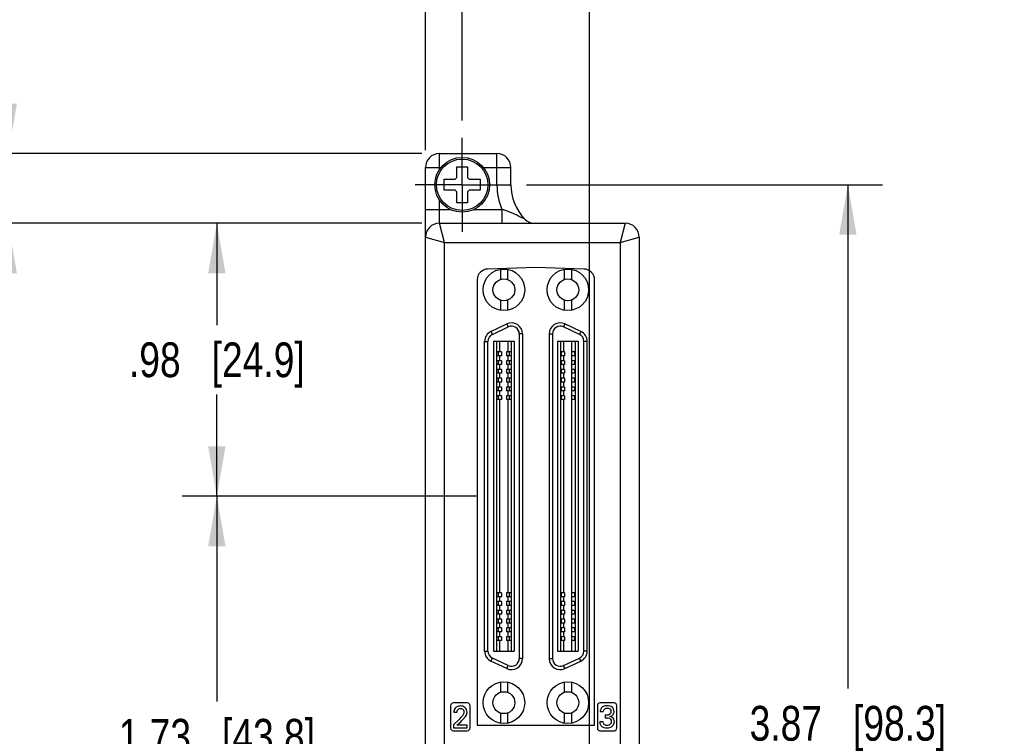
# Model space of a CAD drawing. Header units: inches. Extents: x 0 to 34, y 0 to 22.
# Tile 8 of 84: x 2.9 to 6.4, y 17 to 19.6. Entities that reach past the tile are written whole.
import ezdxf

# ---------------------------------------------------------------- set-up
doc = ezdxf.new("R2010")
doc.units = ezdxf.units.IN
doc.header["$LTSCALE"] = 1.87
doc.header["$MEASUREMENT"] = 0
doc.linetypes.add('CENTER', pattern=[0.6, 0.375, -0.075, 0.075, -0.075])
doc.layers.get('0').update_dxf_attribs({"linetype": 'CONTINUOUS'})
doc.layers.add('02___PRT_ALL_AXES', color=7, linetype='CONTINUOUS')
doc.layers.add('DIMENSIONS', color=7, linetype='CONTINUOUS')
doc.styles.get("Standard").update_dxf_attribs({"font": 'txt', "width": 0.8})
doc.dimstyles.new('DIMSTYLE_2', dxfattribs={"dimtxt": 0.125, "dimasz": 0.18, "dimexe": 0.125, "dimexo": 0.0625, "dimgap": 0.0625, "dimtad": 0, "dimtih": 1, "dimtoh": 1, "dimzin": 4, "dimdsep": 46, "dimtxsty": 'STANDARD', "dimblk": '_FILLED', "dimblk1": '_FILLED', "dimblk2": '_FILLED', "dimcen": 0.09, "dimadec": 0, "dimazin": 0, "dimtp": 0.001, "dimtm": 0.001, "dimtfac": 1, "dimtofl": 0, "dimtmove": 0, "dimatfit": 3, "dimldrblk": '_FILLED', "dimfxl": 1, "dimtolj": 1, "dimtzin": 4, "dimarcsym": 0})

# ---------------------------------------------------------------- blocks, each defined once
blk = doc.blocks.new('_FILLED')
at = {"color": 0, "linetype": 'BYBLOCK'}
blk.add_solid([(0, 0), (-1, 0.174), (-1, -0.174)], dxfattribs=at)
blk = doc.blocks.new('*D18')
at = {"layer": 'DIMENSIONS', "color": 2, "linetype": 'CONTINUOUS'}
for p, q in [((4.722, 18.9785), (6.0019, 18.9785)), ((5.8769, 18.9785), (5.8769, 17.1675)), ((5.8769, 15.1065), (5.8769, 16.9175)), ((5.18, 15.1065), (6.0019, 15.1065))]:
    blk.add_line(p, q, dxfattribs=at)
at = {"layer": 'DIMENSIONS', "color": 2, "linetype": 'CONTINUOUS', "xscale": 0.18, "yscale": 0.18, "zscale": 0.18}
for p, rotation in [((5.8769, 18.9785), 90), ((5.8769, 15.1065), 270)]:
    blk.add_blockref('_FILLED', p, dxfattribs=dict(at, rotation=rotation))
at = {"layer": 'DIMENSIONS', "color": 2, "linetype": 'CONTINUOUS', "insert": (5.8769, 17.105), "char_height": 0.125, "width": 1.125, "attachment_point": 2, "line_spacing_factor": 0.9}
blk.add_mtext('3.87{\\Ftxt.shx;\\W1.000000;\\H0.125000; }[98.3]', dxfattribs=at)
blk = doc.blocks.new('*D19')
at = {"layer": 'DIMENSIONS', "color": 2, "linetype": 'CONTINUOUS'}
for p, q in [((4.3585, 19.103), (4.3585, 19.9655)), ((4.4905, 19.21), (4.4905, 19.9655)), ((4.3585, 19.8405), (3.9617, 19.8405)), ((4.4905, 19.8405), (4.8505, 19.8405))]:
    blk.add_line(p, q, dxfattribs=at)
at = {"layer": 'DIMENSIONS', "color": 2, "linetype": 'CONTINUOUS', "xscale": 0.18, "yscale": 0.18, "zscale": 0.18}
blk.add_blockref('_FILLED', (4.3585, 19.8405), dxfattribs=at)
at = {"layer": 'DIMENSIONS', "color": 2, "linetype": 'CONTINUOUS', "xscale": 0.18, "yscale": 0.18, "zscale": 0.18, "rotation": 180}
blk.add_blockref('_FILLED', (4.4905, 19.8405), dxfattribs=at)
at = {"layer": 'DIMENSIONS', "color": 2, "linetype": 'CONTINUOUS', "insert": (3.8992, 19.903), "char_height": 0.125, "width": 0.925, "attachment_point": 3, "line_spacing_factor": 0.9}
blk.add_mtext('.13{\\Ftxt.shx;\\W1.000000;\\H0.125000; }[3.4]', dxfattribs=at)
blk = doc.blocks.new('*D20')
at = {"layer": 'DIMENSIONS', "color": 2, "linetype": 'CONTINUOUS'}
for p, q in [((4.4905, 19.21), (4.4905, 20.7155)), ((4.9485, 15.338), (4.9485, 20.7155)), ((4.4905, 20.5905), (4.1305, 20.5905)), ((4.9485, 20.5905), (5.3165, 20.5905))]:
    blk.add_line(p, q, dxfattribs=at)
at = {"layer": 'DIMENSIONS', "color": 2, "linetype": 'CONTINUOUS', "xscale": 0.18, "yscale": 0.18, "zscale": 0.18}
blk.add_blockref('_FILLED', (4.4905, 20.5905), dxfattribs=at)
at = {"layer": 'DIMENSIONS', "color": 2, "linetype": 'CONTINUOUS', "xscale": 0.18, "yscale": 0.18, "zscale": 0.18, "rotation": 180}
blk.add_blockref('_FILLED', (4.9485, 20.5905), dxfattribs=at)
at = {"layer": 'DIMENSIONS', "color": 2, "linetype": 'CONTINUOUS', "insert": (5.379, 20.653), "char_height": 0.125, "width": 1.025, "attachment_point": 1, "line_spacing_factor": 0.9}
blk.add_mtext('.46{\\Ftxt.shx;\\W1.000000;\\H0.125000; }[11.6]', dxfattribs=at)
blk = doc.blocks.new('*D22')
at = {"layer": 'DIMENSIONS', "color": 2, "linetype": 'CONTINUOUS'}
for p, q in [((4.5406, 17.8587), (3.4835, 17.8587)), ((3.6085, 17.8587), (3.6085, 17.1207)), ((3.6085, 16.1327), (3.6085, 16.8707)), ((4.5406, 16.1327), (3.4835, 16.1327))]:
    blk.add_line(p, q, dxfattribs=at)
at = {"layer": 'DIMENSIONS', "color": 2, "linetype": 'CONTINUOUS', "xscale": 0.18, "yscale": 0.18, "zscale": 0.18}
for p, rotation in [((3.6085, 17.8587), 90), ((3.6085, 16.1327), 270)]:
    blk.add_blockref('_FILLED', p, dxfattribs=dict(at, rotation=rotation))
at = {"layer": 'DIMENSIONS', "color": 2, "linetype": 'CONTINUOUS', "insert": (3.6085, 17.0582), "char_height": 0.125, "width": 1.125, "attachment_point": 2, "line_spacing_factor": 0.9}
blk.add_mtext('1.73{\\Ftxt.shx;\\W1.000000;\\H0.125000; }[43.8]', dxfattribs=at)
blk = doc.blocks.new('*D23')
at = {"layer": 'DIMENSIONS', "color": 2, "linetype": 'CONTINUOUS'}
for p, q in [((4.346, 18.84), (3.4835, 18.84)), ((3.6085, 18.84), (3.6085, 18.4743)), ((3.6085, 17.8587), (3.6085, 18.2243)), ((4.5406, 17.8587), (3.4835, 17.8587))]:
    blk.add_line(p, q, dxfattribs=at)
at = {"layer": 'DIMENSIONS', "color": 2, "linetype": 'CONTINUOUS', "xscale": 0.18, "yscale": 0.18, "zscale": 0.18}
for p, rotation in [((3.6085, 18.84), 90), ((3.6085, 17.8587), 270)]:
    blk.add_blockref('_FILLED', p, dxfattribs=dict(at, rotation=rotation))
at = {"layer": 'DIMENSIONS', "color": 2, "linetype": 'CONTINUOUS', "insert": (3.6085, 18.4118), "char_height": 0.125, "width": 1.025, "attachment_point": 2, "line_spacing_factor": 0.9}
blk.add_mtext('.98{\\Ftxt.shx;\\W1.000000;\\H0.125000; }[24.9]', dxfattribs=at)
blk = doc.blocks.new('*D24')
at = {"layer": 'DIMENSIONS', "color": 2, "linetype": 'CONTINUOUS'}
for p, q in [((2.8585, 19.4621), (2.741, 19.4621)), ((2.8585, 19.0905), (2.8585, 19.4621)), ((4.346, 19.0905), (2.7335, 19.0905)), ((4.346, 18.84), (2.7335, 18.84)), ((2.8585, 18.84), (2.8585, 18.48))]:
    blk.add_line(p, q, dxfattribs=at)
at = {"layer": 'DIMENSIONS', "color": 2, "linetype": 'CONTINUOUS', "xscale": 0.18, "yscale": 0.18, "zscale": 0.18}
for p, rotation in [((2.8585, 19.0905), 270), ((2.8585, 18.84), 90)]:
    blk.add_blockref('_FILLED', p, dxfattribs=dict(at, rotation=rotation))
at = {"layer": 'DIMENSIONS', "color": 2, "linetype": 'CONTINUOUS', "insert": (2.6785, 19.5246), "char_height": 0.125, "width": 0.925, "attachment_point": 3, "line_spacing_factor": 0.9}
blk.add_mtext('.25{\\Ftxt.shx;\\W1.000000;\\H0.125000; }[6.4]', dxfattribs=at)

msp = doc.modelspace()

# ---------------------------------------------------------------- linework, layer by layer
at = {"color": 7, "linetype": 'CONTINUOUS'}
for p, q in [((4.4085, 19.0325), (4.4085, 19.0905)), ((4.4085, 19.0905), (4.6154, 19.0905)), ((4.6154, 18.9785), (4.6154, 19.0905)), ((4.3585, 14.988), (4.3585, 19.0405)), ((4.3585, 19.0405), (4.4141, 19.0405)), ((4.471, 19.004), (4.471, 19.043)), ((4.471, 19.043), (4.51, 19.043)), ((4.51, 19.043), (4.51, 19.004)), ((4.5669, 19.0405), (4.6654, 19.0405)), ((4.6654, 18.9785), (4.6654, 19.0405)), ((4.426, 18.959), (4.426, 18.998)), ((4.426, 18.998), (4.465, 18.998)), ((4.465, 18.998), (4.471, 19.004)), ((4.51, 19.004), (4.516, 18.998)), ((4.516, 18.998), (4.555, 18.998)), ((4.555, 18.998), (4.555, 18.959)), ((4.6154, 18.9785), (4.6654, 18.9785)), ((4.465, 18.959), (4.426, 18.959)), ((4.471, 18.953), (4.465, 18.959)), ((4.471, 18.914), (4.471, 18.953)), ((4.516, 18.959), (4.51, 18.953)), ((4.51, 18.953), (4.51, 18.914)), ((4.555, 18.959), (4.516, 18.959)), ((4.4085, 18.84), (4.4085, 18.9246)), ((4.51, 18.914), (4.471, 18.914)), ((4.3585, 18.89), (4.4482, 18.89)), ((4.5328, 18.89), (4.6334, 18.89)), ((4.6334, 18.89), (4.6334, 18.84)), ((4.4085, 18.84), (5.0769, 18.84)), ((4.4274, 18.7711), (4.4085, 18.84)), ((5.0769, 18.84), (5.058, 18.7711)), ((4.3585, 18.79), (4.4274, 18.7711)), ((4.4274, 15.2205), (4.4274, 18.7711)), ((4.4274, 18.7711), (5.058, 18.7711)), ((5.058, 18.7711), (5.1269, 18.79)), ((5.058, 18.7711), (5.058, 15.2939)), ((5.1269, 18.79), (5.1269, 14.988)), ((4.7554, 18.6815), (4.5821, 18.6755)), ((4.6277, 18.6745), (4.6277, 18.6381)), ((4.6533, 18.6745), (4.6533, 18.6381)), ((4.9288, 18.6755), (4.7554, 18.6815)), ((4.8576, 18.6745), (4.8576, 18.6381)), ((4.8832, 18.6745), (4.8832, 18.6381)), ((4.5444, 18.6365), (4.5444, 17.0359)), ((4.9664, 17.0359), (4.9664, 18.6365)), ((4.6277, 18.5636), (4.6277, 18.5271)), ((4.6533, 18.5636), (4.6533, 18.5271)), ((4.8576, 18.5636), (4.8576, 18.5271)), ((4.8832, 18.5636), (4.8832, 18.5271)), ((4.594, 18.4512), (4.6514, 18.478)), ((4.6514, 18.478), (4.6564, 18.4673)), ((4.8595, 18.478), (4.8545, 18.4673)), ((4.917, 18.4512), (4.8595, 18.478)), ((4.594, 18.4512), (4.5989, 18.4405)), ((4.5989, 18.4405), (4.6564, 18.4673)), ((4.6956, 18.4424), (4.6956, 17.275)), ((4.7074, 18.4424), (4.6956, 18.4424)), ((4.7074, 18.4424), (4.7074, 17.275)), ((4.8035, 18.4424), (4.8035, 17.275)), ((4.8035, 18.4424), (4.8153, 18.4424)), ((4.8153, 18.4424), (4.8153, 17.275)), ((4.912, 18.4405), (4.8545, 18.4673)), ((4.917, 18.4512), (4.912, 18.4405)), ((4.5712, 17.3018), (4.5712, 18.4156)), ((4.5712, 18.4156), (4.583, 18.4156)), ((4.583, 17.3018), (4.583, 18.4156)), ((4.6031, 18.4158), (4.6031, 17.3016)), ((4.6031, 18.4158), (4.6779, 18.4158)), ((4.6139, 18.4158), (4.6139, 17.3016)), ((4.6258, 18.3774), (4.6258, 18.4158)), ((4.6553, 18.3774), (4.6553, 18.4158)), ((4.6671, 18.4158), (4.6671, 17.3016)), ((4.6779, 18.4158), (4.6779, 17.3016)), ((4.833, 18.4158), (4.833, 17.3016)), ((4.833, 18.4158), (4.9078, 18.4158)), ((4.8439, 18.4158), (4.8439, 17.3016)), ((4.8557, 18.3774), (4.8557, 18.4158)), ((4.8852, 18.3774), (4.8852, 18.4158)), ((4.897, 18.4158), (4.897, 17.3016)), ((4.9078, 18.4158), (4.9078, 17.3016)), ((4.9279, 17.3018), (4.9279, 18.4156)), ((4.9397, 18.4156), (4.9279, 18.4156)), ((4.9397, 17.3018), (4.9397, 18.4156)), ((4.6316, 18.3774), (4.6139, 18.3774)), ((4.6205, 18.3636), (4.6205, 18.3774)), ((4.6316, 18.3774), (4.6316, 18.3636)), ((4.6493, 18.3774), (4.6493, 18.3636)), ((4.6671, 18.3774), (4.6493, 18.3774)), ((4.6603, 18.3636), (4.6603, 18.3774)), ((4.8584, 18.3774), (4.8439, 18.3774)), ((4.8473, 18.3636), (4.8473, 18.3774)), ((4.8584, 18.3774), (4.8584, 18.3636)), ((4.884, 18.3774), (4.884, 18.3636)), ((4.897, 18.3774), (4.884, 18.3774)), ((4.8951, 18.3636), (4.8951, 18.3774)), ((4.6316, 18.3636), (4.6139, 18.3636)), ((4.6317, 18.3459), (4.6139, 18.3459)), ((4.6206, 18.3321), (4.6206, 18.3459)), ((4.6258, 18.3459), (4.6258, 18.3636)), ((4.6317, 18.3459), (4.6317, 18.3321)), ((4.6671, 18.3636), (4.6493, 18.3636)), ((4.6494, 18.3459), (4.6494, 18.3321)), ((4.6671, 18.3459), (4.6494, 18.3459)), ((4.6553, 18.3459), (4.6553, 18.3636)), ((4.6605, 18.3321), (4.6605, 18.3459)), ((4.8584, 18.3636), (4.8439, 18.3636)), ((4.8584, 18.3459), (4.8439, 18.3459)), ((4.8473, 18.3321), (4.8473, 18.3459)), ((4.8557, 18.3459), (4.8557, 18.3636)), ((4.8584, 18.3459), (4.8584, 18.3321)), ((4.897, 18.3636), (4.884, 18.3636)), ((4.884, 18.3459), (4.884, 18.3321)), ((4.897, 18.3459), (4.884, 18.3459)), ((4.8852, 18.3459), (4.8852, 18.3636)), ((4.8951, 18.3321), (4.8951, 18.3459)), ((4.6317, 18.3321), (4.6139, 18.3321)), ((4.6316, 18.3144), (4.6139, 18.3144)), ((4.6316, 18.3006), (4.6139, 18.3006)), ((4.6205, 18.3006), (4.6205, 18.3144)), ((4.6258, 18.3144), (4.6258, 18.3321)), ((4.6258, 18.2829), (4.6258, 18.3006)), ((4.6316, 18.3144), (4.6316, 18.3006)), ((4.6493, 18.3144), (4.6493, 18.3006)), ((4.6671, 18.3144), (4.6493, 18.3144)), ((4.6671, 18.3006), (4.6493, 18.3006)), ((4.6671, 18.3321), (4.6494, 18.3321)), ((4.6553, 18.3144), (4.6553, 18.3321)), ((4.6553, 18.2829), (4.6553, 18.3006)), ((4.6603, 18.3006), (4.6603, 18.3144)), ((4.8584, 18.3321), (4.8439, 18.3321)), ((4.8584, 18.3144), (4.8439, 18.3144)), ((4.8584, 18.3006), (4.8439, 18.3006)), ((4.8473, 18.3006), (4.8473, 18.3144)), ((4.8557, 18.3144), (4.8557, 18.3321)), ((4.8557, 18.2829), (4.8557, 18.3006)), ((4.8584, 18.3144), (4.8584, 18.3006)), ((4.897, 18.3321), (4.884, 18.3321)), ((4.884, 18.3144), (4.884, 18.3006)), ((4.897, 18.3144), (4.884, 18.3144)), ((4.897, 18.3006), (4.884, 18.3006)), ((4.8852, 18.3144), (4.8852, 18.3321)), ((4.8852, 18.2829), (4.8852, 18.3006)), ((4.8951, 18.3006), (4.8951, 18.3144)), ((4.6317, 18.2829), (4.6139, 18.2829)), ((4.6317, 18.2691), (4.6139, 18.2691)), ((4.6206, 18.2691), (4.6206, 18.2829)), ((4.6258, 18.2514), (4.6258, 18.2691)), ((4.6317, 18.2829), (4.6317, 18.2691)), ((4.6494, 18.2829), (4.6494, 18.2691)), ((4.6671, 18.2829), (4.6494, 18.2829)), ((4.6671, 18.2691), (4.6494, 18.2691)), ((4.6553, 18.2514), (4.6553, 18.2691)), ((4.6605, 18.2691), (4.6605, 18.2829)), ((4.8584, 18.2829), (4.8439, 18.2829)), ((4.8584, 18.2691), (4.8439, 18.2691)), ((4.8473, 18.2691), (4.8473, 18.2829)), ((4.8557, 18.2514), (4.8557, 18.2691)), ((4.8584, 18.2829), (4.8584, 18.2691)), ((4.884, 18.2829), (4.884, 18.2691)), ((4.897, 18.2829), (4.884, 18.2829)), ((4.897, 18.2691), (4.884, 18.2691)), ((4.8852, 18.2514), (4.8852, 18.2691)), ((4.8951, 18.2691), (4.8951, 18.2829)), ((4.6316, 18.2514), (4.6139, 18.2514)), ((4.6316, 18.2376), (4.6139, 18.2376)), ((4.6205, 18.2376), (4.6205, 18.2514)), ((4.6258, 18.2199), (4.6258, 18.2376)), ((4.6316, 18.2514), (4.6316, 18.2376)), ((4.6493, 18.2514), (4.6493, 18.2376)), ((4.6671, 18.2514), (4.6493, 18.2514)), ((4.6671, 18.2376), (4.6493, 18.2376)), ((4.6553, 18.2199), (4.6553, 18.2376)), ((4.6603, 18.2376), (4.6603, 18.2514)), ((4.8584, 18.2514), (4.8439, 18.2514)), ((4.8584, 18.2376), (4.8439, 18.2376)), ((4.8473, 18.2376), (4.8473, 18.2514)), ((4.8557, 18.2199), (4.8557, 18.2376)), ((4.8584, 18.2514), (4.8584, 18.2376)), ((4.884, 18.2514), (4.884, 18.2376)), ((4.897, 18.2514), (4.884, 18.2514)), ((4.897, 18.2376), (4.884, 18.2376)), ((4.8852, 18.2199), (4.8852, 18.2376)), ((4.8951, 18.2376), (4.8951, 18.2514)), ((4.6317, 18.2199), (4.6139, 18.2199)), ((4.6317, 18.2061), (4.6139, 18.2061)), ((4.6206, 18.2061), (4.6206, 18.2199)), ((4.6258, 17.5113), (4.6258, 18.2061)), ((4.6317, 18.2199), (4.6317, 18.2061)), ((4.6494, 18.2199), (4.6494, 18.2061)), ((4.6671, 18.2199), (4.6494, 18.2199)), ((4.6671, 18.2061), (4.6494, 18.2061)), ((4.6553, 17.5113), (4.6553, 18.2061)), ((4.6605, 18.2061), (4.6605, 18.2199)), ((4.8584, 18.2199), (4.8439, 18.2199)), ((4.8584, 18.2061), (4.8439, 18.2061)), ((4.8473, 18.2061), (4.8473, 18.2199)), ((4.8557, 17.5113), (4.8557, 18.2061)), ((4.8584, 18.2199), (4.8584, 18.2061)), ((4.884, 18.2199), (4.884, 18.2061)), ((4.897, 18.2199), (4.884, 18.2199)), ((4.897, 18.2061), (4.884, 18.2061)), ((4.8852, 17.5113), (4.8852, 18.2061)), ((4.8951, 18.2061), (4.8951, 18.2199)), ((4.6316, 17.5113), (4.6139, 17.5113)), ((4.6316, 17.4975), (4.6139, 17.4975)), ((4.6205, 17.4975), (4.6205, 17.5113)), ((4.6258, 17.4798), (4.6258, 17.4975)), ((4.6316, 17.5113), (4.6316, 17.4975)), ((4.6493, 17.5113), (4.6493, 17.4975)), ((4.6671, 17.5113), (4.6493, 17.5113)), ((4.6671, 17.4975), (4.6493, 17.4975)), ((4.6553, 17.4798), (4.6553, 17.4975)), ((4.6603, 17.4975), (4.6603, 17.5113)), ((4.8584, 17.5113), (4.8439, 17.5113)), ((4.8584, 17.4975), (4.8439, 17.4975)), ((4.8473, 17.4975), (4.8473, 17.5113)), ((4.8557, 17.4798), (4.8557, 17.4975)), ((4.8584, 17.5113), (4.8584, 17.4975)), ((4.884, 17.5113), (4.884, 17.4975)), ((4.897, 17.5113), (4.884, 17.5113)), ((4.897, 17.4975), (4.884, 17.4975)), ((4.8852, 17.4798), (4.8852, 17.4975)), ((4.8951, 17.4975), (4.8951, 17.5113)), ((4.6316, 17.4798), (4.6139, 17.4798)), ((4.6316, 17.466), (4.6139, 17.466)), ((4.6205, 17.466), (4.6205, 17.4798)), ((4.6258, 17.4483), (4.6258, 17.466)), ((4.6316, 17.4798), (4.6316, 17.466)), ((4.6493, 17.4798), (4.6493, 17.466)), ((4.6671, 17.4798), (4.6493, 17.4798)), ((4.6671, 17.466), (4.6493, 17.466)), ((4.6553, 17.4483), (4.6553, 17.466)), ((4.6603, 17.466), (4.6603, 17.4798)), ((4.8584, 17.4798), (4.8439, 17.4798)), ((4.8584, 17.466), (4.8439, 17.466)), ((4.8473, 17.466), (4.8473, 17.4798)), ((4.8557, 17.4483), (4.8557, 17.466)), ((4.8584, 17.4798), (4.8584, 17.466)), ((4.884, 17.4798), (4.884, 17.466)), ((4.897, 17.4798), (4.884, 17.4798)), ((4.897, 17.466), (4.884, 17.466)), ((4.8852, 17.4483), (4.8852, 17.466)), ((4.8951, 17.466), (4.8951, 17.4798)), ((4.6316, 17.4483), (4.6139, 17.4483)), ((4.6316, 17.4345), (4.6139, 17.4345)), ((4.6318, 17.4168), (4.6139, 17.4168)), ((4.6205, 17.4345), (4.6205, 17.4483)), ((4.6207, 17.403), (4.6207, 17.4168)), ((4.6258, 17.4168), (4.6258, 17.4345)), ((4.6316, 17.4483), (4.6316, 17.4345)), ((4.6318, 17.4168), (4.6318, 17.403)), ((4.6493, 17.4483), (4.6493, 17.4345)), ((4.6671, 17.4483), (4.6493, 17.4483)), ((4.6671, 17.4345), (4.6493, 17.4345)), ((4.6495, 17.4168), (4.6495, 17.403)), ((4.6671, 17.4168), (4.6495, 17.4168)), ((4.6553, 17.4168), (4.6553, 17.4345)), ((4.6603, 17.4345), (4.6603, 17.4483)), ((4.6606, 17.403), (4.6606, 17.4168)), ((4.8584, 17.4483), (4.8439, 17.4483)), ((4.8584, 17.4345), (4.8439, 17.4345)), ((4.8584, 17.4168), (4.8439, 17.4168)), ((4.8473, 17.4345), (4.8473, 17.4483)), ((4.8473, 17.403), (4.8473, 17.4168)), ((4.8557, 17.4168), (4.8557, 17.4345)), ((4.8584, 17.4483), (4.8584, 17.4345)), ((4.8584, 17.4168), (4.8584, 17.403)), ((4.884, 17.4483), (4.884, 17.4345)), ((4.897, 17.4483), (4.884, 17.4483)), ((4.897, 17.4345), (4.884, 17.4345)), ((4.884, 17.4168), (4.884, 17.403)), ((4.897, 17.4168), (4.884, 17.4168)), ((4.8852, 17.4168), (4.8852, 17.4345)), ((4.8951, 17.4345), (4.8951, 17.4483)), ((4.8951, 17.403), (4.8951, 17.4168)), ((4.6318, 17.403), (4.6139, 17.403)), ((4.6316, 17.3853), (4.6139, 17.3853)), ((4.6205, 17.3715), (4.6205, 17.3853)), ((4.6258, 17.3853), (4.6258, 17.403)), ((4.6316, 17.3853), (4.6316, 17.3715)), ((4.6493, 17.3853), (4.6493, 17.3715)), ((4.6671, 17.3853), (4.6493, 17.3853)), ((4.6671, 17.403), (4.6495, 17.403)), ((4.6553, 17.3853), (4.6553, 17.403)), ((4.6603, 17.3715), (4.6603, 17.3853)), ((4.8584, 17.403), (4.8439, 17.403)), ((4.8584, 17.3853), (4.8439, 17.3853)), ((4.8473, 17.3715), (4.8473, 17.3853)), ((4.8557, 17.3853), (4.8557, 17.403)), ((4.8584, 17.3853), (4.8584, 17.3715)), ((4.897, 17.403), (4.884, 17.403)), ((4.884, 17.3853), (4.884, 17.3715)), ((4.897, 17.3853), (4.884, 17.3853)), ((4.8852, 17.3853), (4.8852, 17.403)), ((4.8951, 17.3715), (4.8951, 17.3853)), ((4.6316, 17.3715), (4.6139, 17.3715)), ((4.6316, 17.3538), (4.6139, 17.3538)), ((4.6205, 17.34), (4.6205, 17.3538)), ((4.6258, 17.3538), (4.6258, 17.3715)), ((4.6316, 17.3538), (4.6316, 17.34)), ((4.6671, 17.3715), (4.6493, 17.3715)), ((4.6493, 17.3538), (4.6493, 17.34)), ((4.6671, 17.3538), (4.6493, 17.3538)), ((4.6553, 17.3538), (4.6553, 17.3715)), ((4.6603, 17.34), (4.6603, 17.3538)), ((4.8584, 17.3715), (4.8439, 17.3715)), ((4.8584, 17.3538), (4.8439, 17.3538)), ((4.8473, 17.34), (4.8473, 17.3538)), ((4.8557, 17.3538), (4.8557, 17.3715)), ((4.8584, 17.3538), (4.8584, 17.34)), ((4.897, 17.3715), (4.884, 17.3715)), ((4.884, 17.3538), (4.884, 17.34)), ((4.897, 17.3538), (4.884, 17.3538)), ((4.8852, 17.3538), (4.8852, 17.3715)), ((4.8951, 17.34), (4.8951, 17.3538)), ((4.6316, 17.34), (4.6139, 17.34)), ((4.6258, 17.3016), (4.6258, 17.34)), ((4.6671, 17.34), (4.6493, 17.34)), ((4.6553, 17.3016), (4.6553, 17.34)), ((4.8584, 17.34), (4.8439, 17.34)), ((4.8557, 17.3016), (4.8557, 17.34)), ((4.897, 17.34), (4.884, 17.34)), ((4.8852, 17.3016), (4.8852, 17.34)), ((4.5712, 17.3018), (4.583, 17.3018)), ((4.594, 17.2662), (4.5989, 17.2769)), ((4.6564, 17.2501), (4.5989, 17.2769)), ((4.6031, 17.3016), (4.6779, 17.3016)), ((4.7074, 17.275), (4.6956, 17.275)), ((4.8035, 17.275), (4.8153, 17.275)), ((4.833, 17.3016), (4.9078, 17.3016)), ((4.8545, 17.2501), (4.912, 17.2769)), ((4.917, 17.2662), (4.912, 17.2769)), ((4.9397, 17.3018), (4.9279, 17.3018)), ((4.6514, 17.2393), (4.594, 17.2662)), ((4.6514, 17.2393), (4.6564, 17.2501)), ((4.8595, 17.2393), (4.8545, 17.2501)), ((4.8595, 17.2393), (4.917, 17.2662)), ((4.6277, 17.1903), (4.6277, 17.1538)), ((4.6533, 17.1903), (4.6533, 17.1538)), ((4.8576, 17.1903), (4.8576, 17.1538)), ((4.8832, 17.1903), (4.8832, 17.1538)), ((4.4488, 17.1057), (4.4488, 17.0257)), ((4.5088, 17.1157), (4.4588, 17.1157)), ((4.5188, 17.0257), (4.5188, 17.1057)), ((4.9766, 17.1057), (4.9766, 17.0257)), ((5.0366, 17.1157), (4.9866, 17.1157)), ((5.0466, 17.0257), (5.0466, 17.1057)), ((4.4605, 17.0824), (4.4721, 17.0824)), ((4.6277, 17.0793), (4.6277, 17.0429)), ((4.6533, 17.0793), (4.6533, 17.0429)), ((4.8576, 17.0793), (4.8576, 17.0429)), ((4.8832, 17.0793), (4.8832, 17.0429)), ((4.9866, 17.0848), (4.9978, 17.0848)), ((5.0048, 17.0715), (5.0048, 17.0625)), ((4.4795, 17.0564), (4.4594, 17.0367)), ((4.4594, 17.0367), (4.4594, 17.0265)), ((4.4594, 17.0265), (4.5082, 17.0265)), ((4.4717, 17.0353), (4.4851, 17.0481)), ((4.5082, 17.0353), (4.4717, 17.0353)), ((4.5082, 17.0265), (4.5082, 17.0353)), ((4.5444, 17.0359), (4.9664, 17.0359)), ((4.9972, 17.0473), (4.9854, 17.0473)), ((4.4588, 17.0157), (4.5088, 17.0157)), ((4.9866, 17.0157), (5.0366, 17.0157))]:
    msp.add_line(p, q, dxfattribs=at)
for centre, radius in [((4.4905, 18.9785), 0.0985), ((4.4905, 18.9785), 0.0925), ((4.6405, 18.6008), 0.0748), ((4.8704, 18.6008), 0.0748), ((4.6405, 18.6008), 0.0394), ((4.8704, 18.6008), 0.0394), ((4.6405, 17.1166), 0.0748), ((4.8704, 17.1166), 0.0748), ((4.6405, 17.1166), 0.0394), ((4.8704, 17.1166), 0.0394)]:
    msp.add_circle(centre, radius, dxfattribs=at)
for centre, radius, start, end in [((4.4085, 19.0405), 0.05, 90, 180), ((4.6154, 19.0405), 0.05, 0, 90), ((4.8429, 18.9785), 0.2275, 180, 202.9095), ((4.8429, 18.9785), 0.1775, 180, 223.9952), ((4.4085, 18.79), 0.05, 90, 180), ((4.7512, 18.89), 0.05, 223.9952, 270), ((5.0769, 18.79), 0.05, 0, 90), ((4.5834, 18.6365), 0.039, 92, 180), ((4.9274, 18.6365), 0.039, 0, 88), ((4.6681, 18.4424), 0.0394, 0, 115), ((4.8429, 18.4424), 0.0394, 65, 180), ((4.6106, 18.4156), 0.0394, 115, 180), ((4.6681, 18.4424), 0.0276, 0, 115), ((4.8429, 18.4424), 0.0276, 65, 180), ((4.9004, 18.4156), 0.0394, 0, 65), ((4.6106, 18.4156), 0.0276, 115, 180), ((4.9004, 18.4156), 0.0276, 0, 65), ((4.6106, 17.3018), 0.0394, 180, 245), ((4.6106, 17.3018), 0.0276, 180, 245), ((4.6681, 17.275), 0.0394, 245, 360), ((4.6681, 17.275), 0.0276, 245, 360), ((4.8429, 17.275), 0.0394, 180, 295), ((4.8429, 17.275), 0.0276, 180, 295), ((4.9004, 17.3018), 0.0276, 295, 360), ((4.9004, 17.3018), 0.0394, 295, 360), ((4.4588, 17.1057), 0.01, 90, 180), ((4.5088, 17.1057), 0.01, 0, 90), ((4.9866, 17.1057), 0.01, 90, 180), ((5.0366, 17.1057), 0.01, 0, 90), ((4.4588, 17.0257), 0.01, 180, 270), ((4.5088, 17.0257), 0.01, 270, 360), ((4.9866, 17.0257), 0.01, 180, 270), ((5.0366, 17.0257), 0.01, 270, 360)]:
    msp.add_arc(centre, radius, start, end, dxfattribs=at)
for points, knots in [([(4.7152, 18.8553), (4.7152, 18.8553), (4.7152, 18.8553), (4.7151, 18.8553), (4.715, 18.8553), (4.7148, 18.8554), (4.7145, 18.8556), (4.714, 18.8558), (4.7134, 18.8561), (4.7127, 18.8564), (4.712, 18.8568), (4.7108, 18.8574), (4.7092, 18.8581), (4.7072, 18.8591), (4.705, 18.8602), (4.7018, 18.8617), (4.6977, 18.8637), (4.6926, 18.8661), (4.6874, 18.8686), (4.6819, 18.8712), (4.6763, 18.8737), (4.6685, 18.8771), (4.6585, 18.8812), (4.6461, 18.8858), (4.6377, 18.8886), (4.6334, 18.89)], [0, 0, 0, 0, 0.00024, 0.000965, 0.002154, 0.003787, 0.008303, 0.014347, 0.021757, 0.030383, 0.040082, 0.050713, 0.074203, 0.09992, 0.127409, 0.156287, 0.216989, 0.280692, 0.34658, 0.414265, 0.483477, 0.554061, 0.69893, 0.848117, 1, 1, 1, 1]), ([(4.4676, 17.0993), (4.4638, 17.096), (4.4607, 17.0897), (4.4605, 17.0836), (4.4605, 17.0824)], [0, 0, 0, 0, 0.815449, 1, 1, 1, 1]), ([(4.4842, 17.1048), (4.48, 17.1048), (4.4738, 17.1037), (4.4688, 17.1004), (4.4676, 17.0993)], [0, 0, 0, 0, 0.718602, 1, 1, 1, 1]), ([(4.508, 17.0824), (4.508, 17.0887), (4.503, 17.102), (4.4899, 17.1048), (4.4842, 17.1048)], [0, 0, 0, 0, 0.525717, 1, 1, 1, 1]), ([(5.0115, 17.1058), (5.0065, 17.1058), (4.9981, 17.1043), (4.9885, 17.0961), (4.9868, 17.0887), (4.9866, 17.0848)], [0, 0, 0, 0, 0.411744, 0.673707, 1, 1, 1, 1]), ([(4.9978, 17.0848), (4.9982, 17.0884), (5.0016, 17.0954), (5.0088, 17.0969), (5.0118, 17.0969)], [0, 0, 0, 0, 0.545285, 1, 1, 1, 1]), ([(5.0366, 17.085), (5.0366, 17.0902), (5.0312, 17.1027), (5.0181, 17.1058), (5.0115, 17.1058)], [0, 0, 0, 0, 0.440902, 1, 1, 1, 1]), ([(5.0118, 17.0969), (5.0152, 17.0969), (5.0227, 17.0956), (5.0254, 17.0882), (5.0254, 17.0848)], [0, 0, 0, 0, 0.499138, 1, 1, 1, 1]), ([(4.4721, 17.0824), (4.4721, 17.0851), (4.4728, 17.0923), (4.4806, 17.0958), (4.4847, 17.0958)], [0, 0, 0, 0, 0.393894, 1, 1, 1, 1]), ([(4.4847, 17.0958), (4.4885, 17.0958), (4.4958, 17.0929), (4.497, 17.0859), (4.497, 17.0833)], [0, 0, 0, 0, 0.588597, 1, 1, 1, 1]), ([(4.4851, 17.0481), (4.489, 17.052), (4.4937, 17.057), (4.4984, 17.0621), (4.4993, 17.0632)], [0, 0, 0, 0, 0.792728, 1, 1, 1, 1]), ([(4.497, 17.0833), (4.497, 17.08), (4.4952, 17.075), (4.4923, 17.071), (4.4913, 17.0696)], [0, 0, 0, 0, 0.667134, 1, 1, 1, 1]), ([(4.4993, 17.0632), (4.503, 17.0678), (4.5078, 17.074), (4.508, 17.0812), (4.508, 17.0824)], [0, 0, 0, 0, 0.832151, 1, 1, 1, 1]), ([(5.0254, 17.0848), (5.0254, 17.0822), (5.0242, 17.0771), (5.0163, 17.0715), (5.0092, 17.0711), (5.0048, 17.0715)], [0, 0, 0, 0, 0.27889, 0.521134, 1, 1, 1, 1]), ([(5.0155, 17.0619), (5.0183, 17.0613), (5.0244, 17.0583), (5.0266, 17.0517), (5.0266, 17.0484)], [0, 0, 0, 0, 0.467297, 1, 1, 1, 1]), ([(5.0213, 17.0669), (5.0259, 17.068), (5.0341, 17.0726), (5.0366, 17.0814), (5.0366, 17.085)], [0, 0, 0, 0, 0.568102, 1, 1, 1, 1]), ([(5.0377, 17.0483), (5.0377, 17.0513), (5.0361, 17.0605), (5.027, 17.0661), (5.0213, 17.0669)], [0, 0, 0, 0, 0.348859, 1, 1, 1, 1]), ([(4.9854, 17.0473), (4.9855, 17.0439), (4.9861, 17.0388), (4.989, 17.0347), (4.99, 17.0336)], [0, 0, 0, 0, 0.691532, 1, 1, 1, 1]), ([(5.0113, 17.0347), (5.0075, 17.0347), (4.9997, 17.0364), (4.9971, 17.044), (4.9972, 17.0473)], [0, 0, 0, 0, 0.536709, 1, 1, 1, 1]), ([(5.0111, 17.0256), (5.0182, 17.0256), (5.0319, 17.0295), (5.0377, 17.0427), (5.0377, 17.0483)], [0, 0, 0, 0, 0.560326, 1, 1, 1, 1]), ([(5.0266, 17.0484), (5.0266, 17.045), (5.0238, 17.037), (5.0154, 17.0347), (5.0113, 17.0347)], [0, 0, 0, 0, 0.44624, 1, 1, 1, 1])]:
    msp.add_open_spline(points, degree=3, knots=knots, dxfattribs=at)
for points in [[(4.4913, 17.0696), (4.4878, 17.0649), (4.4837, 17.0606), (4.4795, 17.0564)], [(5.0048, 17.0625), (5.0084, 17.0626), (5.012, 17.0626), (5.0155, 17.0619)], [(4.99, 17.0336), (4.9949, 17.0279), (5.0035, 17.0256), (5.0111, 17.0256)]]:
    msp.add_open_spline(points, degree=3, dxfattribs=at)
at = {"layer": '02___PRT_ALL_AXES', "color": 7, "linetype": 'CENTER'}
for q in [(4.4905, 19.1475), (4.3215, 18.9785), (4.4905, 18.8095), (4.6595, 18.9785)]:
    msp.add_line((4.4905, 18.9785), q, dxfattribs=at)

# ---------------------------------------------------------------- dimensions: what is measured, and where the dimension line sits
at = {"layer": 'DIMENSIONS', "color": 2, "linetype": 'CONTINUOUS'}
dim = msp.add_linear_dim(base=(4.9485, 20.5905), p1=(4.4905, 19.1475), p2=(4.9485, 15.2755), dimstyle='DIMSTYLE_2', dxfattribs=at)
dim.commit()
dim.dimension.update_dxf_attribs({"geometry": '*D20', "text_midpoint": (5.8915, 20.5905), "dimtype": 160})
for base, p1, p2, angle, picture, middle in [((4.3585, 19.8405), (4.4905, 19.1475), (4.3585, 19.0405), 180, '*D19', (3.4367, 19.8405)), ((2.8585, 19.0905), (4.4085, 18.84), (4.4085, 19.0905), 90, '*D24', (2.216, 19.4621)), ((5.8769, 15.1065), (4.6595, 18.9785), (5.1175, 15.1065), 270, '*D18', (5.8769, 17.0425)), ((3.6085, 17.8587), (4.4085, 18.84), (4.6031, 17.8587), 270, '*D23', (3.6085, 18.3493)), ((3.6085, 17.8587), (4.6031, 16.1327), (4.6031, 17.8587), 90, '*D22', (3.6085, 16.9957))]:
    dim = msp.add_linear_dim(base=base, p1=p1, p2=p2, angle=angle, dimstyle='DIMSTYLE_2', dxfattribs=at)
    dim.commit()
    dim.dimension.update_dxf_attribs({"geometry": picture, "text_midpoint": middle, "dimtype": 160})

doc.saveas('drawing.dxf')
